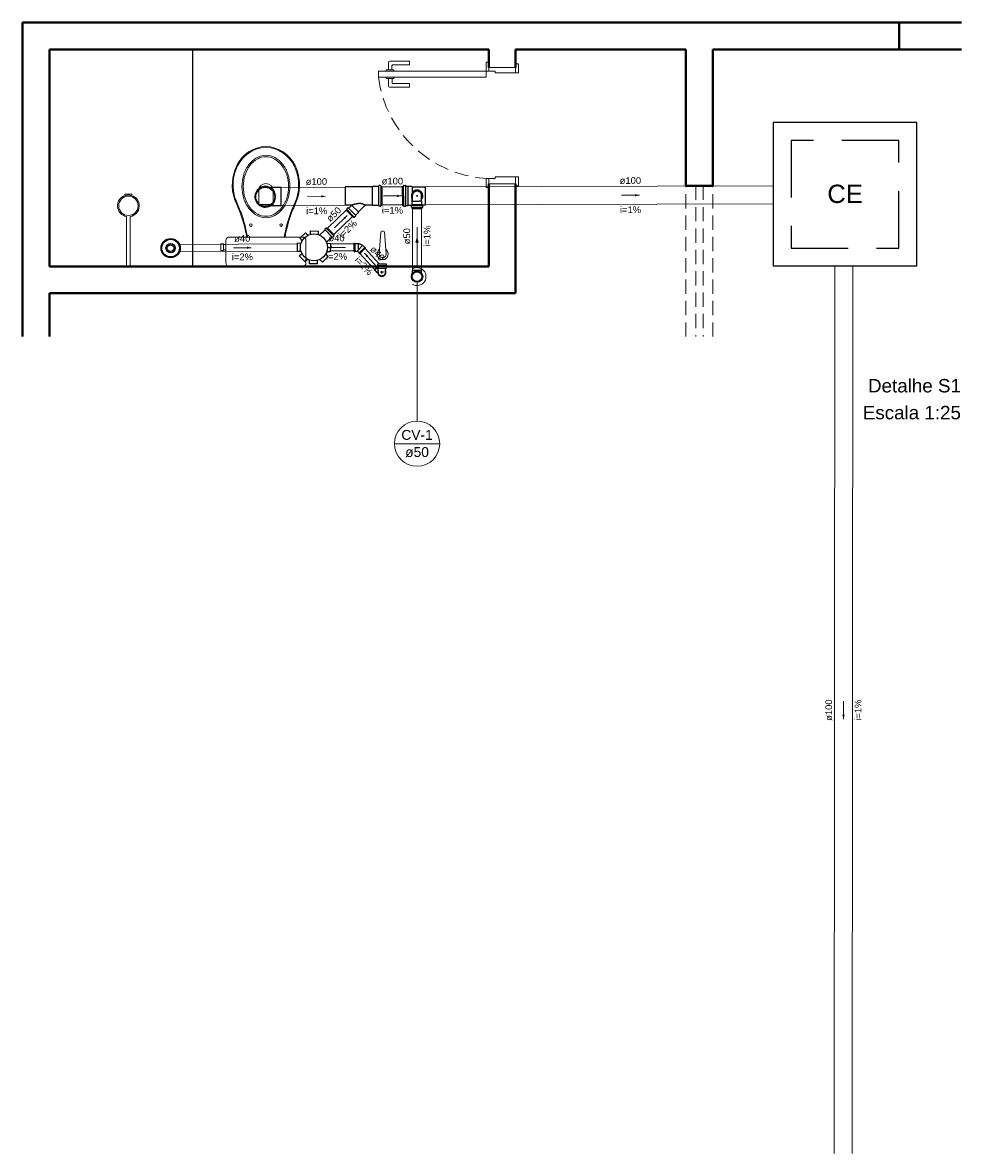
# Model space of a CAD drawing. Header units: millimetres. Extents: x 7733.6 to 7754.5, y 6940.3 to 6965.6.
import ezdxf

# ---------------------------------------------------------------- set-up
doc = ezdxf.new("R2010")
doc.units = ezdxf.units.MM
doc.header["$MEASUREMENT"] = 0
doc.linetypes.add('DASHED', pattern=[1.905, 1.27, -0.635])
doc.linetypes.add('HIDDEN2', pattern=[0.47625, 0.3175, -0.15875])
doc.layers.get('0').update_dxf_attribs({"color": 5})
for name, color, linetype in [('ARQ-PISO', 8, 'Continuous'), ('Simbolos', 5, 'Continuous'), ('Simbolos_int', 2, 'Continuous')]:
    doc.layers.add(name, color=color, linetype=linetype)
for name, color, linetype, lineweight in [('CV-Condutos', 1, 'Continuous', 5), ('CV-Indicação coluna', 5, 'Continuous', 5), ('CV-Sentido conduto', 9, 'Continuous', 5), ('CV-Textos conduto', 7, 'Continuous', 5), ('DI-Títulos', 3, 'Continuous', 5), ('MB_ALVENARIA', 7, 'Continuous', 40), ('MB_ESQUADRIA', 7, 'Continuous', 5), ('MB_MOBILIÁRIO', 8, 'Continuous', 13), ('TQ-Condutos', 3, 'Continuous', 5), ('TQ-Sentido conduto', 9, 'Continuous', 5), ('TQ-Textos conduto', 7, 'Continuous', 5)]:
    doc.layers.add(name, color=color, linetype=linetype, lineweight=lineweight)
doc.styles.add('Arial', font='txt')

msp = doc.modelspace()

# ---------------------------------------------------------------- hatches: boundary and pattern name
at = {"layer": 'CV-Condutos', "linetype": 'Continuous'}
msp.add_hatch(color=256, dxfattribs=at).paths.add_polyline_path([(7742.361, 6960.804), (7742.322, 6960.659), (7742.4, 6960.659)])
at = {"layer": 'CV-Sentido conduto', "linetype": 'Continuous'}
msp.add_hatch(color=256, dxfattribs=at).paths.add_polyline_path([(7742.361, 6960.605), (7742.387, 6960.702), (7742.335, 6960.702)])
at = {"layer": 'TQ-Sentido conduto', "linetype": 'Continuous'}
for points in [[(7740.318, 6961.696), (7740.222, 6961.721), (7740.222, 6961.669)], [(7742.011, 6961.706), (7741.915, 6961.731), (7741.915, 6961.679)], [(7747.322, 6961.719), (7747.225, 6961.745), (7747.225, 6961.693)], [(7740.805, 6961.268), (7740.718, 6961.22), (7740.753, 6961.183)], [(7738.662, 6960.549), (7738.565, 6960.574), (7738.565, 6960.522)], [(7740.365, 6960.556), (7740.461, 6960.531), (7740.461, 6960.582)], [(7741.188, 6960.428), (7741.234, 6960.339), (7741.272, 6960.374)], [(7751.876, 6950.03), (7751.902, 6950.127), (7751.85, 6950.127)]]:
    msp.add_hatch(color=256, dxfattribs=at).paths.add_polyline_path(points)

# ---------------------------------------------------------------- linework, layer by layer
for p, q in [((7742.037, 6961.707), (7742.037, 6961.92)), ((7742.058, 6961.707), (7742.058, 6961.92)), ((7742.109, 6961.492), (7742.109, 6961.92)), ((7742.162, 6961.495), (7742.162, 6961.919)), ((7742.25, 6961.91), (7742.25, 6961.768)), ((7742.549, 6961.504), (7742.549, 6961.91)), ((7742.037, 6961.707), (7742.037, 6961.494)), ((7742.058, 6961.707), (7742.058, 6961.494)), ((7742.25, 6961.504), (7742.25, 6961.645)), ((7742.26, 6961.588), (7742.26, 6961.719)), ((7742.345, 6961.706), (7742.377, 6961.706)), ((7742.361, 6961.69), (7742.361, 6961.722)), ((7742.361, 6961.706), (7742.361, 6961.69)), ((7742.462, 6961.588), (7742.462, 6961.719)), ((7742.234, 6961.45), (7742.234, 6961.485)), ((7742.237, 6961.489), (7742.248, 6961.49)), ((7742.237, 6961.447), (7742.249, 6961.443)), ((7742.252, 6961.581), (7742.26, 6961.588)), ((7742.252, 6961.514), (7742.252, 6961.581)), ((7742.252, 6961.514), (7742.47, 6961.514)), ((7742.252, 6961.494), (7742.252, 6961.513)), ((7742.252, 6961.491), (7742.47, 6961.491)), ((7742.252, 6961.443), (7742.47, 6961.443)), ((7742.252, 6961.422), (7742.252, 6961.439)), ((7742.252, 6961.422), (7742.47, 6961.422)), ((7742.26, 6961.588), (7742.408, 6961.588)), ((7742.462, 6961.588), (7742.408, 6961.588)), ((7742.47, 6961.581), (7742.462, 6961.588)), ((7742.47, 6961.514), (7742.47, 6961.581)), ((7742.47, 6961.494), (7742.47, 6961.513)), ((7742.47, 6961.422), (7742.47, 6961.439)), ((7742.485, 6961.447), (7742.473, 6961.443)), ((7742.485, 6961.489), (7742.474, 6961.49)), ((7742.488, 6961.45), (7742.488, 6961.485))]:
    msp.add_line(p, q)
for points in [[(7742.462, 6961.63), (7742.474, 6961.647), (7742.482, 6961.667), (7742.487, 6961.687), (7742.488, 6961.708), (7742.486, 6961.728), (7742.481, 6961.749), (7742.473, 6961.768), (7742.461, 6961.785), (7742.447, 6961.8), (7742.43, 6961.813), (7742.412, 6961.823), (7742.392, 6961.83), (7742.371, 6961.833), (7742.351, 6961.833), (7742.33, 6961.83), (7742.31, 6961.823), (7742.292, 6961.813), (7742.275, 6961.8), (7742.261, 6961.785), (7742.25, 6961.768), (7742.241, 6961.749), (7742.236, 6961.728), (7742.234, 6961.708), (7742.235, 6961.687), (7742.24, 6961.667), (7742.248, 6961.647), (7742.26, 6961.63)], [(7742.462, 6961.719), (7742.459, 6961.735), (7742.453, 6961.751), (7742.445, 6961.765), (7742.435, 6961.777), (7742.422, 6961.788), (7742.408, 6961.797), (7742.393, 6961.803), (7742.377, 6961.807), (7742.361, 6961.809), (7742.345, 6961.807), (7742.329, 6961.803), (7742.314, 6961.797), (7742.3, 6961.788), (7742.288, 6961.777), (7742.277, 6961.765), (7742.269, 6961.751), (7742.263, 6961.735), (7742.26, 6961.719)], [(7742.237, 6961.489), (7742.237, 6961.489), (7742.236, 6961.489), (7742.236, 6961.489), (7742.235, 6961.488), (7742.235, 6961.488), (7742.234, 6961.487), (7742.234, 6961.487), (7742.234, 6961.486), (7742.234, 6961.485)], [(7742.234, 6961.45), (7742.234, 6961.45), (7742.234, 6961.449), (7742.234, 6961.449), (7742.234, 6961.448), (7742.235, 6961.448), (7742.235, 6961.447), (7742.236, 6961.447), (7742.236, 6961.447), (7742.237, 6961.447)], [(7742.248, 6961.49), (7742.249, 6961.49), (7742.249, 6961.491), (7742.25, 6961.491), (7742.25, 6961.491), (7742.251, 6961.492), (7742.251, 6961.492), (7742.251, 6961.493), (7742.252, 6961.494), (7742.252, 6961.494)], [(7742.252, 6961.439), (7742.252, 6961.44), (7742.251, 6961.441), (7742.251, 6961.441), (7742.251, 6961.442), (7742.251, 6961.442), (7742.25, 6961.443), (7742.25, 6961.443), (7742.249, 6961.443), (7742.249, 6961.443)], [(7742.47, 6961.494), (7742.47, 6961.494), (7742.471, 6961.493), (7742.471, 6961.492), (7742.471, 6961.492), (7742.472, 6961.491), (7742.472, 6961.491), (7742.473, 6961.491), (7742.473, 6961.49), (7742.474, 6961.49)], [(7742.473, 6961.443), (7742.473, 6961.443), (7742.472, 6961.443), (7742.472, 6961.443), (7742.471, 6961.442), (7742.471, 6961.442), (7742.471, 6961.441), (7742.471, 6961.441), (7742.47, 6961.44), (7742.47, 6961.439)], [(7742.488, 6961.485), (7742.488, 6961.486), (7742.488, 6961.487), (7742.488, 6961.487), (7742.487, 6961.488), (7742.487, 6961.488), (7742.486, 6961.489), (7742.486, 6961.489), (7742.485, 6961.489), (7742.485, 6961.489)], [(7742.485, 6961.447), (7742.486, 6961.447), (7742.486, 6961.447), (7742.487, 6961.447), (7742.487, 6961.448), (7742.488, 6961.448), (7742.488, 6961.449), (7742.488, 6961.449), (7742.488, 6961.45), (7742.488, 6961.45)]]:
    msp.add_lwpolyline(points)
at = {"layer": 'ARQ-PISO'}
msp.add_lwpolyline([(7737.361, 6960.131), (7737.361, 6964.971)], dxfattribs=at)
at = {"layer": 'CV-Condutos'}
for p, q in [((7742.261, 6961.422), (7742.261, 6960.041)), ((7742.461, 6961.422), (7742.461, 6960.041))]:
    msp.add_line(p, q, dxfattribs=at)
for points in [[(7742.361, 6960.104), (7742.361, 6960.804)], [(7742.261, 6959.731), (7742.289, 6959.717), (7742.319, 6959.709), (7742.349, 6959.704), (7742.38, 6959.705), (7742.411, 6959.71), (7742.44, 6959.72), (7742.468, 6959.735), (7742.493, 6959.753), (7742.514, 6959.775), (7742.532, 6959.801), (7742.546, 6959.828), (7742.556, 6959.858), (7742.56, 6959.889), (7742.56, 6959.92), (7742.556, 6959.95), (7742.546, 6959.98), (7742.532, 6960.007), (7742.514, 6960.033), (7742.493, 6960.055), (7742.468, 6960.073), (7742.44, 6960.088), (7742.411, 6960.098), (7742.38, 6960.103), (7742.349, 6960.104), (7742.319, 6960.1), (7742.289, 6960.091), (7742.261, 6960.077)]]:
    msp.add_lwpolyline(points, dxfattribs=at)
at = {"layer": 'CV-Indicação coluna'}
for p, q in [((7742.361, 6956.681), (7742.361, 6959.777)), ((7741.856, 6956.176), (7742.866, 6956.176))]:
    msp.add_line(p, q, dxfattribs=at)
msp.add_circle((7742.361, 6956.176), 0.505, dxfattribs=at)
at = {"layer": 'CV-Sentido conduto'}
msp.add_lwpolyline([(7742.361, 6961.005), (7742.361, 6960.605)], dxfattribs=at)
at = {"layer": 'MB_ALVENARIA'}
for p, q in [((7733.561, 6958.566), (7733.561, 6965.571)), ((7733.561, 6965.571), (7754.506, 6965.571)), ((7748.961, 6964.971), (7754.506, 6964.971)), ((7734.161, 6958.566), (7734.161, 6959.531))]:
    msp.add_line(p, q, dxfattribs=at)
for points in [[(7753.121, 6965.571), (7753.121, 6964.971)], [(7734.161, 6964.971), (7743.961, 6964.971)], [(7734.161, 6960.131), (7734.161, 6964.971)], [(7743.961, 6964.571), (7743.961, 6964.971)], [(7744.561, 6964.971), (7748.361, 6964.971)], [(7744.561, 6964.571), (7744.561, 6964.971)], [(7748.361, 6961.931), (7748.361, 6964.971)], [(7748.961, 6961.931), (7748.961, 6964.971)], [(7743.961, 6960.131), (7743.961, 6961.971)], [(7744.561, 6959.531), (7744.561, 6961.971)], [(7748.961, 6961.931), (7748.361, 6961.931)], [(7734.161, 6960.131), (7743.961, 6960.131)], [(7734.161, 6959.531), (7744.561, 6959.531)]]:
    msp.add_lwpolyline(points, dxfattribs=at)
at = {"layer": 'MB_ESQUADRIA'}
for p, q in [((7741.762, 6964.71), (7742.19, 6964.71)), ((7741.762, 6964.71), (7742.19, 6964.71)), ((7742.19, 6964.71), (7742.19, 6964.63)), ((7742.19, 6964.71), (7742.19, 6964.63)), ((7741.672, 6964.49), (7741.672, 6964.515)), ((7741.672, 6964.515), (7741.843, 6964.515)), ((7741.672, 6964.49), (7741.672, 6964.515)), ((7741.672, 6964.515), (7741.843, 6964.515)), ((7741.722, 6964.515), (7741.722, 6964.67)), ((7741.722, 6964.515), (7741.722, 6964.67)), ((7741.802, 6964.61), (7741.802, 6964.515)), ((7741.802, 6964.61), (7741.802, 6964.515)), ((7742.19, 6964.63), (7741.822, 6964.63)), ((7742.19, 6964.63), (7741.822, 6964.63)), ((7741.843, 6964.515), (7741.843, 6964.49)), ((7741.843, 6964.515), (7741.843, 6964.49)), ((7743.961, 6964.491), (7743.961, 6964.591)), ((7743.961, 6964.491), (7743.961, 6964.591)), ((7743.961, 6964.491), (7743.961, 6964.591)), ((7743.961, 6964.491), (7743.961, 6964.591)), ((7744.101, 6964.491), (7743.961, 6964.491)), ((7744.101, 6964.491), (7743.961, 6964.491)), ((7744.101, 6964.491), (7743.961, 6964.491)), ((7744.101, 6964.491), (7743.961, 6964.491)), ((7744.101, 6964.491), (7744.101, 6964.451)), ((7744.101, 6964.491), (7744.101, 6964.451)), ((7744.101, 6964.491), (7744.101, 6964.451)), ((7744.101, 6964.491), (7744.101, 6964.451)), ((7744.101, 6964.451), (7744.561, 6964.452)), ((7744.101, 6964.451), (7744.561, 6964.452)), ((7744.101, 6964.451), (7744.561, 6964.452)), ((7744.101, 6964.451), (7744.561, 6964.452)), ((7744.561, 6964.452), (7744.561, 6964.592)), ((7744.561, 6964.452), (7744.561, 6964.592)), ((7744.561, 6964.452), (7744.561, 6964.592)), ((7744.561, 6964.452), (7744.561, 6964.592)), ((7741.672, 6964.35), (7741.672, 6964.324)), ((7741.672, 6964.35), (7741.672, 6964.324)), ((7741.672, 6964.324), (7741.843, 6964.324)), ((7741.672, 6964.324), (7741.843, 6964.324)), ((7741.723, 6964.324), (7741.723, 6964.17)), ((7741.723, 6964.324), (7741.723, 6964.17)), ((7741.803, 6964.23), (7741.803, 6964.324)), ((7741.803, 6964.23), (7741.803, 6964.324)), ((7742.191, 6964.21), (7741.823, 6964.21)), ((7742.191, 6964.21), (7741.823, 6964.21)), ((7741.843, 6964.324), (7741.843, 6964.35)), ((7741.843, 6964.324), (7741.843, 6964.35)), ((7742.191, 6964.13), (7742.191, 6964.21)), ((7742.191, 6964.13), (7742.191, 6964.21)), ((7741.763, 6964.13), (7742.191, 6964.13)), ((7741.763, 6964.13), (7742.191, 6964.13)), ((7744.101, 6962.091), (7743.961, 6962.091)), ((7743.961, 6962.091), (7743.961, 6961.991)), ((7744.101, 6962.091), (7743.961, 6962.091)), ((7743.961, 6962.091), (7743.961, 6961.991)), ((7744.101, 6962.131), (7744.561, 6962.131)), ((7744.101, 6962.091), (7744.101, 6962.131)), ((7744.101, 6962.131), (7744.561, 6962.131)), ((7744.101, 6962.091), (7744.101, 6962.131)), ((7744.561, 6962.131), (7744.561, 6961.991)), ((7744.561, 6962.131), (7744.561, 6961.991))]:
    msp.add_line(p, q, dxfattribs=at)
at = {"layer": 'MB_ESQUADRIA', "linetype": 'HIDDEN2'}
for p, q in [((7748.361, 6958.566), (7748.361, 6961.931)), ((7748.581, 6961.931), (7748.581, 6958.566)), ((7748.741, 6961.931), (7748.741, 6958.566)), ((7748.961, 6958.566), (7748.961, 6961.931))]:
    msp.add_line(p, q, dxfattribs=at)
at = {"layer": 'MB_ESQUADRIA'}
for points in [[(7743.961, 6964.591), (7743.961, 6964.691), (7743.901, 6964.691), (7743.901, 6964.491), (7743.961, 6964.491), (7743.961, 6964.491)], [(7743.961, 6964.591), (7743.961, 6964.691), (7743.901, 6964.691), (7743.901, 6964.491), (7743.961, 6964.491), (7743.961, 6964.491)], [(7743.961, 6964.591), (7743.961, 6964.691), (7743.901, 6964.691), (7743.901, 6964.491), (7743.961, 6964.491), (7743.961, 6964.491)], [(7743.961, 6964.591), (7743.961, 6964.691), (7743.901, 6964.691), (7743.901, 6964.491), (7743.961, 6964.491), (7743.961, 6964.491)], [(7741.501, 6964.351), (7743.901, 6964.351), (7743.901, 6964.491), (7741.501, 6964.491), (7741.501, 6964.351)], [(7744.561, 6964.571), (7744.561, 6964.571), (7743.961, 6964.571)], [(7744.561, 6964.452), (7744.621, 6964.452), (7744.621, 6964.652), (7744.561, 6964.652), (7744.561, 6964.592)], [(7744.561, 6964.452), (7744.621, 6964.452), (7744.621, 6964.652), (7744.561, 6964.652), (7744.561, 6964.592)], [(7744.561, 6964.452), (7744.621, 6964.452), (7744.621, 6964.652), (7744.561, 6964.652), (7744.561, 6964.592)], [(7744.561, 6964.452), (7744.621, 6964.452), (7744.621, 6964.652), (7744.561, 6964.652), (7744.561, 6964.592)], [(7743.961, 6961.991), (7743.961, 6961.891), (7743.901, 6961.891), (7743.901, 6962.091), (7743.961, 6962.091), (7743.961, 6962.091)], [(7743.961, 6961.991), (7743.961, 6961.891), (7743.901, 6961.891), (7743.901, 6962.091), (7743.961, 6962.091), (7743.961, 6962.091)], [(7743.961, 6961.971), (7744.561, 6961.971)], [(7744.561, 6962.131), (7744.621, 6962.131), (7744.621, 6961.931), (7744.561, 6961.931), (7744.561, 6961.991)], [(7744.561, 6962.131), (7744.621, 6962.131), (7744.621, 6961.931), (7744.561, 6961.931), (7744.561, 6961.991)]]:
    msp.add_lwpolyline(points, dxfattribs=at)
for centre, radius, start, end in [((7741.762, 6964.67), 0.04, 90.0319, 180.0319), ((7741.762, 6964.67), 0.04, 90.0319, 180.0319), ((7741.822, 6964.61), 0.02, 90.0319, 180.0319), ((7741.822, 6964.61), 0.02, 90.0319, 180.0319), ((7741.763, 6964.17), 0.04, 180.0319, 270.0319), ((7741.763, 6964.17), 0.04, 180.0319, 270.0319), ((7741.823, 6964.23), 0.02, 180.0319, 270.0319), ((7741.823, 6964.23), 0.02, 180.0319, 270.0319)]:
    msp.add_arc(centre, radius, start, end, dxfattribs=at)
at = {"layer": 'MB_ESQUADRIA', "linetype": 'HIDDEN2'}
msp.add_arc((7744.074, 6964.68), 2.595, 187.2883, 266.1628, dxfattribs=at)
msp.add_arc((7744.074, 6964.68), 2.595, 187.2883, 266.1628, dxfattribs=at)
at = {"layer": 'MB_MOBILIÁRIO'}
for p, q in [((7735.841, 6961.738), (7735.848, 6961.716)), ((7735.921, 6961.753), (7735.921, 6961.727)), ((7735.921, 6961.753), (7735.921, 6961.727)), ((7735.992, 6961.716), (7735.999, 6961.738)), ((7735.881, 6961.244), (7735.881, 6960.131)), ((7735.961, 6961.244), (7735.961, 6960.131)), ((7741.52, 6960.506), (7741.554, 6960.896)), ((7741.573, 6960.915), (7741.615, 6960.915)), ((7741.666, 6960.505), (7741.635, 6960.896)), ((7741.516, 6960.419), (7741.523, 6960.504)), ((7741.672, 6960.419), (7741.666, 6960.505)), ((7735.961, 6960.131), (7735.881, 6960.131)), ((7738.175, 6960.131), (7739.804, 6960.131))]:
    msp.add_line(p, q, dxfattribs=at)
for points in [[(7738.988, 6961.219, -0.124451), (7738.792, 6961.269), (7738.792, 6961.269, -0.105729), (7738.611, 6961.423), (7738.611, 6961.423, -0.086876), (7738.497, 6961.641), (7738.497, 6961.641, -0.077041), (7738.455, 6961.915), (7738.455, 6961.915, -0.077041), (7738.497, 6962.189), (7738.497, 6962.189, -0.086876), (7738.611, 6962.407), (7738.611, 6962.407, -0.105729), (7738.792, 6962.561), (7738.792, 6962.561, -0.124451), (7738.988, 6962.611), (7738.988, 6962.611, -0.124451), (7739.185, 6962.561), (7739.185, 6962.561, -0.105729), (7739.366, 6962.407), (7739.366, 6962.407, -0.086876), (7739.479, 6962.189), (7739.479, 6962.189, -0.077041), (7739.522, 6961.915), (7739.522, 6961.915, -0.077041), (7739.479, 6961.641), (7739.479, 6961.641, -0.086876), (7739.366, 6961.423), (7739.366, 6961.423, -0.105729), (7739.185, 6961.269), (7739.185, 6961.269, -0.124451), (7738.988, 6961.219), (7738.988, 6961.219)], [(7738.988, 6961.252, -0.124451), (7738.805, 6961.298), (7738.805, 6961.298, -0.105729), (7738.633, 6961.444), (7738.633, 6961.444, -0.086876), (7738.525, 6961.653), (7738.525, 6961.653, -0.077041), (7738.484, 6961.915), (7738.484, 6961.915, -0.077041), (7738.525, 6962.178), (7738.525, 6962.178, -0.086876), (7738.633, 6962.386), (7738.633, 6962.386, -0.105729), (7738.805, 6962.532), (7738.805, 6962.532, -0.124451), (7738.988, 6962.578), (7738.988, 6962.578, -0.124451), (7739.172, 6962.532), (7739.172, 6962.532, -0.105729), (7739.343, 6962.386), (7739.343, 6962.386, -0.086876), (7739.452, 6962.178), (7739.452, 6962.178, -0.077041), (7739.493, 6961.915), (7739.493, 6961.915, -0.077041), (7739.452, 6961.653), (7739.452, 6961.653, -0.086876), (7739.343, 6961.444), (7739.343, 6961.444, -0.105729), (7739.172, 6961.298), (7739.172, 6961.298, -0.124451), (7738.988, 6961.252), (7738.988, 6961.252)]]:
    msp.add_lwpolyline(points, format="xyb", dxfattribs=at)
for points in [[(7738.828, 6961.821), (7738.828, 6961.511), (7738.991, 6961.511)], [(7739.151, 6961.821), (7739.151, 6961.511), (7738.988, 6961.511)], [(7738.175, 6960.131), (7738.175, 6960.131), (7738.144, 6960.137), (7738.118, 6960.154), (7738.101, 6960.18), (7738.095, 6960.212), (7738.095, 6960.707), (7738.095, 6960.707), (7738.101, 6960.738), (7738.118, 6960.764), (7738.144, 6960.781), (7738.175, 6960.787), (7738.988, 6960.787)], [(7738.579, 6960.79), (7738.579, 6960.79), (7738.58, 6960.787)], [(7739.804, 6960.131), (7739.804, 6960.131), (7739.836, 6960.137), (7739.859, 6960.154), (7739.876, 6960.18), (7739.882, 6960.212), (7739.882, 6960.707), (7739.882, 6960.707), (7739.876, 6960.738), (7739.859, 6960.764), (7739.836, 6960.781), (7739.804, 6960.787), (7738.988, 6960.787)], [(7739.398, 6960.79), (7739.398, 6960.79), (7739.397, 6960.787)], [(7738.043, 6960.632), (7737.983, 6960.632), (7737.983, 6960.561), (7737.983, 6960.489), (7738.043, 6960.489), (7738.043, 6960.501), (7738.095, 6960.501)], [(7738.043, 6960.632), (7738.043, 6960.621)], [(7738.043, 6960.501), (7738.043, 6960.621)], [(7738.043, 6960.621), (7738.095, 6960.621)]]:
    msp.add_lwpolyline(points, dxfattribs=at)
for centre, radius in [((7735.921, 6961.484), 0.217), ((7738.653, 6961.055), 0.0301), ((7739.326, 6961.055), 0.0301)]:
    msp.add_circle(centre, radius, dxfattribs=at)
for centre, radius, start, end in [((7739.021, 6962.052), 0.759, 92.7919, 154.2375), ((7739.021, 6962.052), 0.74, 92.7919, 154.2375), ((7738.955, 6962.052), 0.74, 25.7625, 87.2081), ((7738.955, 6962.052), 0.759, 25.7625, 87.2081), ((7739.258, 6961.944), 1.02, 154.5542, 197.9096), ((7739.243, 6961.945), 0.987, 154.2375, 198.133), ((7738.733, 6961.945), 0.987, 341.867, 25.7625), ((7738.718, 6961.944), 1.02, 342.0904, 25.4458), ((7738.99, 6961.821), 0.162, 0, 180), ((7735.921, 6961.484), 0.243, 107.388, 260.5313), ((7735.843, 6961.739), 0.00194, 83.9787, 197.388), ((7735.86, 6961.895), 0.155, 263.9787, 293.3533), ((7735.921, 6961.484), 0.243, 73.0092, 107.388), ((7735.983, 6961.895), 0.155, 246.6467, 275.2895), ((7735.921, 6961.484), 0.243, 279.4687, 73.0092), ((7735.997, 6961.739), 0.00194, 343.0092, 95.2895), ((7631.738, 6917.177), 115.452, 22.48168, 22.6462), ((7637.49, 6919.572), 109.24, 22.47426, 22.64856), ((7840.487, 6919.572), 109.24, 157.35144, 157.52574), ((7846.239, 6917.177), 115.452, 157.3538, 157.51832), ((7735.555, 6960.266), 3.05, 9.837, 20.3091), ((7735.555, 6960.266), 3.069, 9.837, 20.3091), ((7742.422, 6960.266), 3.069, 159.6909, 170.163), ((7742.422, 6960.266), 3.05, 159.6909, 170.163), ((7741.573, 6960.895), 0.02, 90, 175.5537), ((7741.615, 6960.895), 0.02, 4.4463, 90), ((7741.594, 6960.407), 0.124, 127.1379, 52.8621), ((7741.594, 6960.407), 0.0789, 171.1075, 8.8925)]:
    msp.add_arc(centre, radius, start, end, dxfattribs=at)
at = {"layer": 'Simbolos'}
for p, q in [((7741.363, 6961.907), (7740.755, 6961.907)), ((7740.755, 6961.907), (7740.755, 6961.5)), ((7741.373, 6961.917), (7741.363, 6961.907)), ((7741.5, 6961.917), (7741.373, 6961.917)), ((7741.505, 6961.931), (7741.504, 6961.92)), ((7741.547, 6961.934), (7741.509, 6961.934)), ((7741.55, 6961.931), (7741.554, 6961.92)), ((7741.575, 6961.917), (7741.557, 6961.917)), ((7741.575, 6961.917), (7741.575, 6961.491)), ((7742.037, 6961.92), (7742.055, 6961.92)), ((7742.062, 6961.935), (7742.059, 6961.923)), ((7742.066, 6961.938), (7742.104, 6961.938)), ((7742.108, 6961.934), (7742.109, 6961.924)), ((7742.113, 6961.92), (7742.161, 6961.92)), ((7742.161, 6961.92), (7742.162, 6961.919)), ((7742.162, 6961.919), (7742.241, 6961.919)), ((7742.241, 6961.919), (7742.25, 6961.91)), ((7742.25, 6961.91), (7742.549, 6961.91)), ((7739.326, 6961.889), (7739.084, 6961.889)), ((7739.326, 6961.482), (7739.084, 6961.482)), ((7740.905, 6961.5), (7740.755, 6961.5)), ((7740.784, 6961.381), (7740.797, 6961.394)), ((7740.791, 6961.409), (7740.797, 6961.398)), ((7740.792, 6961.414), (7740.817, 6961.439)), ((7740.822, 6961.439), (7740.83, 6961.432)), ((7740.836, 6961.432), (7740.896, 6961.493)), ((7740.896, 6961.493), (7740.908, 6961.493)), ((7740.908, 6961.493), (7740.908, 6961.494)), ((7741.051, 6961.35), (7741.201, 6961.499)), ((7741.363, 6961.5), (7741.203, 6961.5)), ((7741.373, 6961.491), (7741.363, 6961.5)), ((7741.5, 6961.491), (7741.373, 6961.491)), ((7741.505, 6961.477), (7741.504, 6961.487)), ((7741.547, 6961.473), (7741.509, 6961.473)), ((7741.55, 6961.476), (7741.554, 6961.488)), ((7741.575, 6961.491), (7741.557, 6961.491)), ((7742.037, 6961.494), (7742.055, 6961.494)), ((7742.062, 6961.479), (7742.059, 6961.491)), ((7742.066, 6961.476), (7742.104, 6961.476)), ((7742.108, 6961.48), (7742.109, 6961.49)), ((7742.113, 6961.494), (7742.161, 6961.494)), ((7742.161, 6961.494), (7742.162, 6961.495)), ((7742.162, 6961.495), (7742.241, 6961.495)), ((7742.241, 6961.495), (7742.25, 6961.504)), ((7742.25, 6961.504), (7742.252, 6961.504)), ((7742.47, 6961.504), (7742.549, 6961.504)), ((7740.939, 6961.227), (7740.784, 6961.381)), ((7740.939, 6961.227), (7740.952, 6961.239)), ((7740.967, 6961.233), (7740.956, 6961.24)), ((7740.972, 6961.234), (7740.997, 6961.259)), ((7740.99, 6961.278), (7741.051, 6961.338)), ((7740.997, 6961.264), (7740.99, 6961.272)), ((7741.051, 6961.338), (7741.051, 6961.35)), ((7739.978, 6960.924), (7739.977, 6960.847)), ((7739.978, 6960.924), (7740.158, 6960.92)), ((7740.158, 6960.92), (7740.157, 6960.842)), ((7740.307, 6960.943), (7740.188, 6960.83)), ((7740.3, 6960.957), (7740.307, 6960.949)), ((7740.326, 6960.986), (7740.301, 6960.962)), ((7740.331, 6960.987), (7740.342, 6960.981)), ((7740.359, 6960.993), (7740.346, 6960.981)), ((7740.359, 6960.993), (7740.51, 6960.835)), ((7739.692, 6960.475), (7739.696, 6960.655)), ((7739.696, 6960.655), (7739.774, 6960.653)), ((7739.742, 6960.759), (7739.872, 6960.883)), ((7739.742, 6960.759), (7739.796, 6960.703)), ((7739.872, 6960.883), (7739.926, 6960.827)), ((7740.458, 6960.785), (7740.339, 6960.672)), ((7740.428, 6960.638), (7740.35, 6960.64)), ((7740.428, 6960.638), (7740.424, 6960.458)), ((7740.471, 6960.778), (7740.463, 6960.785)), ((7740.502, 6960.802), (7740.477, 6960.778)), ((7740.503, 6960.807), (7740.497, 6960.818)), ((7740.51, 6960.835), (7740.498, 6960.823)), ((7740.96, 6960.465), (7740.96, 6960.648)), ((7740.96, 6960.648), (7740.976, 6960.648)), ((7740.976, 6960.648), (7740.98, 6960.644)), ((7740.98, 6960.644), (7741.04, 6960.644)), ((7741.04, 6960.644), (7741.045, 6960.639)), ((7739.692, 6960.475), (7739.77, 6960.473)), ((7739.733, 6960.369), (7739.789, 6960.422)), ((7740.378, 6960.354), (7740.324, 6960.41)), ((7740.424, 6960.458), (7740.346, 6960.46)), ((7740.96, 6960.465), (7740.976, 6960.465)), ((7740.976, 6960.465), (7740.98, 6960.469)), ((7740.98, 6960.469), (7741.034, 6960.469)), ((7741.072, 6960.431), (7741.034, 6960.469)), ((7741.072, 6960.426), (7741.072, 6960.431)), ((7741.083, 6960.414), (7741.072, 6960.426)), ((7741.083, 6960.414), (7741.212, 6960.543)), ((7741.153, 6960.597), (7741.146, 6960.597)), ((7741.195, 6960.555), (7741.153, 6960.597)), ((7741.201, 6960.555), (7741.195, 6960.555)), ((7741.212, 6960.543), (7741.201, 6960.555)), ((7739.857, 6960.238), (7739.733, 6960.369)), ((7739.857, 6960.238), (7739.914, 6960.292)), ((7739.961, 6960.192), (7739.963, 6960.27)), ((7740.141, 6960.188), (7739.961, 6960.192)), ((7740.141, 6960.188), (7740.143, 6960.266)), ((7740.248, 6960.229), (7740.194, 6960.286)), ((7740.378, 6960.354), (7740.248, 6960.229)), ((7741.402, 6960.057), (7741.493, 6960.14)), ((7741.482, 6960.174), (7741.481, 6960.155)), ((7741.485, 6960.178), (7741.492, 6960.179)), ((7741.485, 6960.151), (7741.49, 6960.15)), ((7741.493, 6960.146), (7741.49, 6960.089)), ((7741.495, 6960.195), (7741.671, 6960.187)), ((7741.495, 6960.195), (7741.495, 6960.183)), ((7741.669, 6960.138), (7741.667, 6960.081)), ((7741.671, 6960.187), (7741.671, 6960.175)), ((7741.678, 6960.142), (7741.673, 6960.142)), ((7741.68, 6960.169), (7741.674, 6960.171)), ((7741.682, 6960.165), (7741.682, 6960.146)), ((7741.402, 6960.057), (7741.413, 6960.045)), ((7741.413, 6960.045), (7741.419, 6960.045)), ((7741.419, 6960.045), (7741.459, 6960.001)), ((7741.459, 6960.001), (7741.466, 6960)), ((7741.488, 6959.977), (7741.466, 6960)), ((7741.49, 6960.089), (7741.496, 6960.083)), ((7741.492, 6960.007), (7741.494, 6960.046)), ((7741.494, 6960.046), (7741.496, 6960.083)), ((7741.657, 6960), (7741.659, 6960.039)), ((7741.659, 6960.039), (7741.661, 6960.076)), ((7741.667, 6960.081), (7741.661, 6960.076)), ((7742.26, 6959.981), (7742.26, 6960.041)), ((7742.462, 6959.981), (7742.462, 6960.041))]:
    msp.add_line(p, q, dxfattribs=at)
at = {"layer": 'Simbolos', "linetype": 'Continuous'}
msp.add_lwpolyline([(7750.31, 6960.142), (7753.51, 6960.142), (7753.51, 6963.342), (7750.31, 6963.342), (7750.31, 6960.142), (7750.31, 6960.142)], dxfattribs=at)
at = {"layer": 'Simbolos'}
for points in [[(7739.084, 6961.889), (7739.052, 6961.903), (7739.018, 6961.912), (7738.983, 6961.916), (7738.948, 6961.914), (7738.913, 6961.908), (7738.88, 6961.896), (7738.849, 6961.879), (7738.821, 6961.857), (7738.797, 6961.832), (7738.777, 6961.803), (7738.761, 6961.771), (7738.751, 6961.738), (7738.745, 6961.703), (7738.745, 6961.668), (7738.751, 6961.633), (7738.761, 6961.599), (7738.777, 6961.568), (7738.797, 6961.539), (7738.821, 6961.514), (7738.849, 6961.492), (7738.88, 6961.475), (7738.913, 6961.463), (7738.948, 6961.456), (7738.983, 6961.455), (7739.018, 6961.459), (7739.052, 6961.468), (7739.084, 6961.482)], [(7741.5, 6961.917), (7741.501, 6961.917), (7741.501, 6961.917), (7741.502, 6961.917), (7741.502, 6961.917), (7741.503, 6961.918), (7741.503, 6961.918), (7741.504, 6961.919), (7741.504, 6961.92), (7741.504, 6961.92)], [(7741.509, 6961.934), (7741.508, 6961.934), (7741.507, 6961.934), (7741.507, 6961.934), (7741.506, 6961.933), (7741.506, 6961.933), (7741.505, 6961.932), (7741.505, 6961.932), (7741.505, 6961.931), (7741.505, 6961.931)], [(7741.55, 6961.931), (7741.55, 6961.932), (7741.55, 6961.932), (7741.55, 6961.933), (7741.549, 6961.933), (7741.549, 6961.934), (7741.548, 6961.934), (7741.548, 6961.934), (7741.547, 6961.934), (7741.547, 6961.934)], [(7741.554, 6961.92), (7741.554, 6961.919), (7741.554, 6961.918), (7741.554, 6961.918), (7741.555, 6961.918), (7741.555, 6961.917), (7741.556, 6961.917), (7741.556, 6961.917), (7741.557, 6961.917), (7741.557, 6961.917)], [(7742.055, 6961.92), (7742.056, 6961.92), (7742.056, 6961.92), (7742.057, 6961.921), (7742.057, 6961.921), (7742.058, 6961.921), (7742.058, 6961.922), (7742.059, 6961.922), (7742.059, 6961.923), (7742.059, 6961.923)], [(7742.066, 6961.938), (7742.066, 6961.938), (7742.065, 6961.938), (7742.064, 6961.937), (7742.064, 6961.937), (7742.063, 6961.937), (7742.063, 6961.936), (7742.063, 6961.936), (7742.062, 6961.935), (7742.062, 6961.935)], [(7742.108, 6961.934), (7742.108, 6961.935), (7742.108, 6961.935), (7742.107, 6961.936), (7742.107, 6961.937), (7742.106, 6961.937), (7742.106, 6961.937), (7742.105, 6961.938), (7742.105, 6961.938), (7742.104, 6961.938)], [(7742.109, 6961.924), (7742.109, 6961.923), (7742.109, 6961.923), (7742.109, 6961.922), (7742.11, 6961.922), (7742.11, 6961.921), (7742.111, 6961.921), (7742.112, 6961.92), (7742.112, 6961.92), (7742.113, 6961.92)], [(7739.084, 6961.482), (7739.108, 6961.497), (7739.129, 6961.514), (7739.149, 6961.534), (7739.166, 6961.555), (7739.18, 6961.579), (7739.191, 6961.604), (7739.199, 6961.631), (7739.204, 6961.658), (7739.206, 6961.685), (7739.204, 6961.713), (7739.199, 6961.74), (7739.191, 6961.767), (7739.18, 6961.792), (7739.166, 6961.815), (7739.149, 6961.837), (7739.129, 6961.857), (7739.108, 6961.874), (7739.084, 6961.889)], [(7740.792, 6961.414), (7740.792, 6961.413), (7740.791, 6961.413), (7740.791, 6961.412), (7740.791, 6961.412), (7740.791, 6961.411), (7740.791, 6961.411), (7740.791, 6961.41), (7740.791, 6961.41), (7740.791, 6961.409)], [(7740.797, 6961.394), (7740.797, 6961.394), (7740.797, 6961.394), (7740.798, 6961.395), (7740.798, 6961.396), (7740.798, 6961.396), (7740.798, 6961.397), (7740.798, 6961.397), (7740.798, 6961.398), (7740.797, 6961.398)], [(7740.822, 6961.439), (7740.822, 6961.439), (7740.821, 6961.44), (7740.82, 6961.44), (7740.82, 6961.44), (7740.819, 6961.44), (7740.818, 6961.44), (7740.818, 6961.439), (7740.817, 6961.439), (7740.817, 6961.439)], [(7740.83, 6961.432), (7740.831, 6961.432), (7740.831, 6961.431), (7740.832, 6961.431), (7740.833, 6961.431), (7740.833, 6961.431), (7740.834, 6961.431), (7740.835, 6961.432), (7740.835, 6961.432), (7740.836, 6961.432)], [(7740.908, 6961.494), (7740.908, 6961.494), (7740.909, 6961.494), (7740.909, 6961.495), (7740.909, 6961.495), (7740.909, 6961.496), (7740.909, 6961.496), (7740.909, 6961.497), (7740.909, 6961.497), (7740.909, 6961.498), (7740.909, 6961.498), (7740.908, 6961.499), (7740.908, 6961.499), (7740.908, 6961.5), (7740.907, 6961.5), (7740.907, 6961.5), (7740.906, 6961.5), (7740.906, 6961.5), (7740.905, 6961.5)], [(7741.203, 6961.5), (7741.203, 6961.5), (7741.203, 6961.5), (7741.202, 6961.5), (7741.202, 6961.5), (7741.202, 6961.5), (7741.201, 6961.5), (7741.201, 6961.5), (7741.201, 6961.499), (7741.201, 6961.499)], [(7741.504, 6961.487), (7741.504, 6961.488), (7741.504, 6961.488), (7741.503, 6961.489), (7741.503, 6961.489), (7741.502, 6961.49), (7741.502, 6961.49), (7741.501, 6961.49), (7741.501, 6961.491), (7741.5, 6961.491)], [(7741.505, 6961.477), (7741.505, 6961.476), (7741.505, 6961.475), (7741.505, 6961.475), (7741.506, 6961.474), (7741.506, 6961.474), (7741.507, 6961.473), (7741.507, 6961.473), (7741.508, 6961.473), (7741.509, 6961.473)], [(7741.547, 6961.473), (7741.547, 6961.473), (7741.548, 6961.473), (7741.548, 6961.473), (7741.549, 6961.474), (7741.549, 6961.474), (7741.55, 6961.474), (7741.55, 6961.475), (7741.55, 6961.475), (7741.55, 6961.476)], [(7741.557, 6961.491), (7741.557, 6961.491), (7741.556, 6961.49), (7741.556, 6961.49), (7741.555, 6961.49), (7741.555, 6961.49), (7741.554, 6961.489), (7741.554, 6961.489), (7741.554, 6961.488), (7741.554, 6961.488)], [(7742.059, 6961.491), (7742.059, 6961.492), (7742.059, 6961.492), (7742.058, 6961.493), (7742.058, 6961.493), (7742.057, 6961.493), (7742.057, 6961.494), (7742.056, 6961.494), (7742.056, 6961.494), (7742.055, 6961.494)], [(7742.062, 6961.479), (7742.062, 6961.479), (7742.063, 6961.478), (7742.063, 6961.478), (7742.063, 6961.477), (7742.064, 6961.477), (7742.064, 6961.477), (7742.065, 6961.477), (7742.066, 6961.476), (7742.066, 6961.476)], [(7742.104, 6961.476), (7742.105, 6961.476), (7742.105, 6961.477), (7742.106, 6961.477), (7742.106, 6961.477), (7742.107, 6961.478), (7742.107, 6961.478), (7742.108, 6961.479), (7742.108, 6961.479), (7742.108, 6961.48)], [(7742.113, 6961.494), (7742.112, 6961.494), (7742.112, 6961.494), (7742.111, 6961.494), (7742.11, 6961.493), (7742.11, 6961.493), (7742.109, 6961.492), (7742.109, 6961.492), (7742.109, 6961.491), (7742.109, 6961.49)], [(7740.956, 6961.239), (7740.956, 6961.24), (7740.955, 6961.24), (7740.955, 6961.24), (7740.954, 6961.24), (7740.954, 6961.24), (7740.953, 6961.24), (7740.952, 6961.24), (7740.952, 6961.239), (7740.952, 6961.239)], [(7740.967, 6961.233), (7740.968, 6961.233), (7740.968, 6961.233), (7740.969, 6961.233), (7740.969, 6961.233), (7740.97, 6961.233), (7740.97, 6961.233), (7740.971, 6961.233), (7740.971, 6961.234), (7740.972, 6961.234)], [(7740.99, 6961.278), (7740.99, 6961.277), (7740.99, 6961.277), (7740.989, 6961.276), (7740.989, 6961.275), (7740.989, 6961.275), (7740.989, 6961.274), (7740.989, 6961.273), (7740.99, 6961.273), (7740.99, 6961.272)], [(7740.997, 6961.259), (7740.997, 6961.259), (7740.997, 6961.26), (7740.998, 6961.26), (7740.998, 6961.261), (7740.998, 6961.262), (7740.998, 6961.262), (7740.998, 6961.263), (7740.997, 6961.264), (7740.997, 6961.264)], [(7740.301, 6960.962), (7740.3, 6960.962), (7740.3, 6960.961), (7740.3, 6960.961), (7740.3, 6960.96), (7740.3, 6960.959), (7740.3, 6960.959), (7740.3, 6960.958), (7740.3, 6960.957), (7740.301, 6960.957)], [(7740.307, 6960.943), (7740.307, 6960.944), (7740.308, 6960.944), (7740.308, 6960.945), (7740.308, 6960.946), (7740.308, 6960.946), (7740.308, 6960.947), (7740.308, 6960.947), (7740.307, 6960.948), (7740.307, 6960.949)], [(7740.331, 6960.987), (7740.331, 6960.987), (7740.33, 6960.987), (7740.329, 6960.988), (7740.329, 6960.988), (7740.328, 6960.987), (7740.328, 6960.987), (7740.327, 6960.987), (7740.327, 6960.987), (7740.326, 6960.986)], [(7740.342, 6960.981), (7740.342, 6960.98), (7740.343, 6960.98), (7740.343, 6960.98), (7740.344, 6960.98), (7740.344, 6960.98), (7740.345, 6960.98), (7740.345, 6960.98), (7740.346, 6960.981), (7740.346, 6960.981)], [(7740.463, 6960.785), (7740.463, 6960.785), (7740.462, 6960.786), (7740.461, 6960.786), (7740.461, 6960.786), (7740.46, 6960.786), (7740.46, 6960.786), (7740.459, 6960.786), (7740.458, 6960.785), (7740.458, 6960.785)], [(7740.471, 6960.778), (7740.472, 6960.778), (7740.472, 6960.777), (7740.473, 6960.777), (7740.474, 6960.777), (7740.474, 6960.777), (7740.475, 6960.777), (7740.475, 6960.778), (7740.476, 6960.778), (7740.477, 6960.778)], [(7740.498, 6960.823), (7740.497, 6960.822), (7740.497, 6960.822), (7740.497, 6960.821), (7740.496, 6960.821), (7740.496, 6960.82), (7740.496, 6960.82), (7740.496, 6960.819), (7740.497, 6960.819), (7740.497, 6960.818)], [(7740.502, 6960.802), (7740.502, 6960.803), (7740.503, 6960.803), (7740.503, 6960.804), (7740.503, 6960.804), (7740.503, 6960.805), (7740.503, 6960.806), (7740.503, 6960.806), (7740.503, 6960.807), (7740.503, 6960.807)], [(7741.146, 6960.597), (7741.136, 6960.604), (7741.125, 6960.61), (7741.115, 6960.616), (7741.103, 6960.622), (7741.092, 6960.626), (7741.081, 6960.63), (7741.069, 6960.634), (7741.057, 6960.637), (7741.045, 6960.639)], [(7741.481, 6960.155), (7741.481, 6960.154), (7741.482, 6960.154), (7741.482, 6960.153), (7741.482, 6960.152), (7741.483, 6960.152), (7741.483, 6960.151), (7741.484, 6960.151), (7741.484, 6960.151), (7741.485, 6960.151)], [(7741.485, 6960.178), (7741.485, 6960.177), (7741.484, 6960.177), (7741.484, 6960.177), (7741.483, 6960.177), (7741.483, 6960.176), (7741.483, 6960.176), (7741.483, 6960.175), (7741.482, 6960.174), (7741.482, 6960.174)], [(7741.493, 6960.146), (7741.493, 6960.147), (7741.493, 6960.147), (7741.493, 6960.148), (7741.492, 6960.148), (7741.492, 6960.149), (7741.491, 6960.149), (7741.491, 6960.15), (7741.49, 6960.15), (7741.49, 6960.15)], [(7741.492, 6960.179), (7741.492, 6960.179), (7741.493, 6960.179), (7741.493, 6960.18), (7741.494, 6960.18), (7741.494, 6960.181), (7741.494, 6960.181), (7741.494, 6960.182), (7741.495, 6960.182), (7741.495, 6960.183)], [(7741.673, 6960.142), (7741.672, 6960.142), (7741.672, 6960.141), (7741.671, 6960.141), (7741.671, 6960.141), (7741.67, 6960.14), (7741.67, 6960.14), (7741.67, 6960.139), (7741.669, 6960.139), (7741.669, 6960.138)], [(7741.671, 6960.175), (7741.671, 6960.174), (7741.671, 6960.173), (7741.671, 6960.173), (7741.671, 6960.172), (7741.672, 6960.172), (7741.672, 6960.172), (7741.673, 6960.171), (7741.673, 6960.171), (7741.674, 6960.171)], [(7741.678, 6960.142), (7741.678, 6960.142), (7741.679, 6960.142), (7741.68, 6960.142), (7741.68, 6960.143), (7741.681, 6960.143), (7741.681, 6960.144), (7741.681, 6960.144), (7741.682, 6960.145), (7741.682, 6960.146)], [(7741.682, 6960.165), (7741.682, 6960.165), (7741.682, 6960.166), (7741.682, 6960.166), (7741.682, 6960.167), (7741.682, 6960.167), (7741.681, 6960.168), (7741.681, 6960.168), (7741.68, 6960.169), (7741.68, 6960.169)], [(7741.493, 6960.007), (7741.493, 6959.993), (7741.496, 6959.979), (7741.502, 6959.965), (7741.509, 6959.953), (7741.519, 6959.943), (7741.53, 6959.934), (7741.543, 6959.927), (7741.557, 6959.923), (7741.571, 6959.921), (7741.585, 6959.922), (7741.599, 6959.925), (7741.613, 6959.93), (7741.625, 6959.938), (7741.635, 6959.948), (7741.644, 6959.959), (7741.651, 6959.972), (7741.655, 6959.985), (7741.657, 6960)]]:
    msp.add_lwpolyline(points, dxfattribs=at)
for centre, radius in [((7736.863, 6960.539), 0.214), ((7736.863, 6960.539), 0.104), ((7740.06, 6960.556), 0.302), ((7742.361, 6959.904), 0.127)]:
    msp.add_circle(centre, radius, dxfattribs=at)
at = {"layer": 'Simbolos_int'}
for p, q in [((7741.363, 6961.907), (7741.363, 6961.5)), ((7741.504, 6961.917), (7741.504, 6961.491)), ((7741.554, 6961.917), (7741.554, 6961.491)), ((7739.326, 6961.482), (7739.326, 6961.889)), ((7740.954, 6961.241), (7740.799, 6961.396)), ((7740.988, 6961.275), (7740.833, 6961.43)), ((7740.908, 6961.493), (7741.051, 6961.35)), ((7740.309, 6960.946), (7740.46, 6960.788)), ((7740.344, 6960.979), (7740.495, 6960.821)), ((7740.98, 6960.469), (7740.98, 6960.644)), ((7741.045, 6960.639), (7741.045, 6960.496)), ((7741.04, 6960.484), (7741.034, 6960.469)), ((7741.045, 6960.496), (7741.04, 6960.484)), ((7741.045, 6960.496), (7741.146, 6960.597)), ((7741.195, 6960.555), (7741.072, 6960.431)), ((7741.669, 6960.141), (7741.493, 6960.15)), ((7741.671, 6960.172), (7741.495, 6960.18)), ((7741.419, 6960.045), (7741.491, 6960.111)), ((7741.466, 6960), (7741.485, 6960.017)), ((7741.661, 6960.076), (7741.496, 6960.083)), ((7741.613, 6960.002), (7741.543, 6960.005)), ((7741.574, 6959.975), (7741.576, 6960.025)), ((7742.462, 6960.041), (7742.26, 6960.041))]:
    msp.add_line(p, q, dxfattribs=at)
at = {"layer": 'Simbolos_int', "linetype": 'DASHED'}
msp.add_lwpolyline([(7750.71, 6960.542), (7753.11, 6960.542), (7753.11, 6962.942), (7750.71, 6962.942), (7750.71, 6960.542), (7750.71, 6960.542)], dxfattribs=at)
at = {"layer": 'Simbolos_int'}
for points in [[(7740.924, 6961.504), (7740.922, 6961.503), (7740.921, 6961.502), (7740.919, 6961.502), (7740.917, 6961.501), (7740.916, 6961.5), (7740.914, 6961.5), (7740.912, 6961.499), (7740.911, 6961.498), (7740.909, 6961.498)], [(7740.975, 6961.517), (7740.969, 6961.516), (7740.964, 6961.515), (7740.958, 6961.514), (7740.952, 6961.512), (7740.946, 6961.511), (7740.941, 6961.509), (7740.935, 6961.507), (7740.929, 6961.505), (7740.924, 6961.504)], [(7741.027, 6961.527), (7741.021, 6961.526), (7741.015, 6961.526), (7741.01, 6961.525), (7741.004, 6961.524), (7740.998, 6961.523), (7740.992, 6961.522), (7740.987, 6961.52), (7740.981, 6961.519), (7740.975, 6961.517)], [(7741.078, 6961.534), (7741.072, 6961.534), (7741.066, 6961.533), (7741.061, 6961.533), (7741.055, 6961.532), (7741.049, 6961.531), (7741.044, 6961.53), (7741.038, 6961.529), (7741.033, 6961.528), (7741.027, 6961.527)], [(7741.086, 6961.535), (7741.085, 6961.535), (7741.084, 6961.535), (7741.083, 6961.535), (7741.082, 6961.535), (7741.081, 6961.535), (7741.081, 6961.535), (7741.08, 6961.535), (7741.079, 6961.534), (7741.078, 6961.534)], [(7741.108, 6961.532), (7741.106, 6961.533), (7741.103, 6961.533), (7741.101, 6961.533), (7741.098, 6961.534), (7741.096, 6961.534), (7741.093, 6961.534), (7741.091, 6961.534), (7741.088, 6961.535), (7741.086, 6961.535)], [(7741.183, 6961.509), (7741.175, 6961.512), (7741.167, 6961.516), (7741.159, 6961.519), (7741.151, 6961.522), (7741.142, 6961.525), (7741.134, 6961.527), (7741.125, 6961.529), (7741.117, 6961.531), (7741.108, 6961.532)], [(7741.202, 6961.5), (7741.2, 6961.501), (7741.198, 6961.502), (7741.196, 6961.503), (7741.194, 6961.504), (7741.192, 6961.505), (7741.19, 6961.506), (7741.188, 6961.507), (7741.186, 6961.508), (7741.183, 6961.509)], [(7741.494, 6960.046), (7741.489, 6960.034), (7741.485, 6960.021), (7741.484, 6960.007), (7741.484, 6959.993), (7741.487, 6959.98), (7741.491, 6959.967), (7741.497, 6959.955), (7741.505, 6959.944), (7741.515, 6959.935), (7741.526, 6959.926), (7741.538, 6959.92), (7741.551, 6959.915), (7741.564, 6959.913), (7741.577, 6959.912), (7741.591, 6959.914), (7741.604, 6959.917), (7741.617, 6959.922), (7741.628, 6959.929), (7741.639, 6959.938), (7741.648, 6959.948), (7741.655, 6959.96), (7741.66, 6959.972), (7741.664, 6959.985), (7741.666, 6959.999), (7741.666, 6960.012), (7741.663, 6960.026), (7741.659, 6960.039)], [(7741.488, 6959.977), (7741.491, 6959.966), (7741.496, 6959.957), (7741.503, 6959.948), (7741.51, 6959.939), (7741.518, 6959.932), (7741.527, 6959.926), (7741.536, 6959.921), (7741.547, 6959.917), (7741.557, 6959.914), (7741.568, 6959.912), (7741.579, 6959.912), (7741.59, 6959.913), (7741.601, 6959.916), (7741.611, 6959.92), (7741.621, 6959.924), (7741.63, 6959.931), (7741.638, 6959.938), (7741.645, 6959.946), (7741.652, 6959.955), (7741.657, 6959.964), (7741.661, 6959.974), (7741.664, 6959.985), (7741.666, 6959.996), (7741.666, 6960.007), (7741.665, 6960.018), (7741.662, 6960.028), (7741.659, 6960.039)]]:
    msp.add_lwpolyline(points, dxfattribs=at)
for centre, radius in [((7738.975, 6961.685), 0.213), ((7736.863, 6960.539), 0.197), ((7736.863, 6960.539), 0.074), ((7742.361, 6959.904), 0.109)]:
    msp.add_circle(centre, radius, dxfattribs=at)
at = {"layer": 'TQ-Condutos'}
for p, q in [((7739.326, 6961.888), (7740.755, 6961.9)), ((7741.575, 6961.904), (7742.037, 6961.906)), ((7742.549, 6961.907), (7750.31, 6961.927)), ((7739.326, 6961.488), (7740.86, 6961.5)), ((7740.365, 6960.986), (7740.797, 6961.399)), ((7741.575, 6961.504), (7742.037, 6961.506)), ((7742.549, 6961.507), (7750.31, 6961.527)), ((7740.504, 6960.842), (7740.923, 6961.242)), ((7737.061, 6960.62), (7739.696, 6960.634)), ((7740.96, 6960.637), (7740.428, 6960.636)), ((7737.064, 6960.46), (7739.692, 6960.474)), ((7740.96, 6960.477), (7740.424, 6960.476)), ((7741.411, 6960.065), (7741.088, 6960.419)), ((7741.509, 6960.195), (7741.201, 6960.532)), ((7751.682, 6960.142), (7751.67, 6940.34)), ((7752.082, 6960.142), (7752.07, 6940.34))]:
    msp.add_line(p, q, dxfattribs=at)
at = {"layer": 'TQ-Sentido conduto'}
for points in [[(7739.918, 6961.693), (7740.318, 6961.696)], [(7741.611, 6961.705), (7742.011, 6961.706)], [(7746.922, 6961.718), (7747.322, 6961.719)], [(7740.516, 6960.992), (7740.805, 6961.268)], [(7738.262, 6960.547), (7738.662, 6960.549)], [(7740.765, 6960.556), (7740.365, 6960.556)], [(7741.457, 6960.132), (7741.188, 6960.428)], [(7751.876, 6950.43), (7751.876, 6950.03)]]:
    msp.add_lwpolyline(points, dxfattribs=at)

# ---------------------------------------------------------------- texts
at = {"layer": 'CV-Indicação coluna', "char_height": 0.22, "attachment_point": 8, "line_spacing_factor": 0.6, "style": 'Arial'}
for s, insert, width in [('CV-1', (7742.361, 6956.258), 1.36699), ('ø50', (7742.361, 6955.873), 1.03389)]:
    msp.add_mtext(s, dxfattribs=dict(at, insert=insert, width=width))
at = {"layer": 'CV-Textos conduto', "char_height": 0.15, "attachment_point": 8, "rotation": 90.0002, "line_spacing_factor": 0.6, "style": 'Arial'}
for s, insert, width in [('ø50', (7742.211, 6960.805), 0.72372), ('i=1%', (7742.661, 6960.805), 0.94562)]:
    msp.add_mtext(s, dxfattribs=dict(at, insert=insert, width=width))
at = {"layer": 'DI-Títulos', "char_height": 0.3, "attachment_point": 9, "line_spacing_factor": 0.6, "style": 'Arial'}
for s, insert, width in [('Detalhe S1', (7754.496, 6957.315), 4.15611), ('Escala 1:25', (7754.496, 6956.715), 4.38949)]:
    msp.add_mtext(s, dxfattribs=dict(at, insert=insert, width=width))
at = {"layer": 'Simbolos', "insert": (7751.515, 6961.541), "char_height": 0.4086, "width": 1.58364, "attachment_point": 7, "line_spacing_factor": 0.6, "style": 'Arial'}
msp.add_mtext('CE', dxfattribs=at)
at = {"layer": 'TQ-Textos conduto', "char_height": 0.15, "attachment_point": 8, "line_spacing_factor": 0.6, "style": 'Arial'}
for s, insert, width, rotation in [('ø100', (7741.811, 6961.956), 0.9573, 0.149), ('ø100', (7747.121, 6961.969), 0.9573, 0.149), ('ø100', (7740.116, 6961.945), 0.9573, 0.4584), ('i=1%', (7740.122, 6961.295), 0.94562, 0.4584), ('ø50', (7740.557, 6961.239), 0.72372, 43.6766), ('i=1%', (7741.812, 6961.306), 0.94562, 0.149), ('i=1%', (7747.123, 6961.319), 0.94562, 0.149), ('i=2%', (7740.868, 6960.913), 0.94562, 43.6766), ('ø40', (7740.565, 6960.687), 0.72372, 0.0115), ('ø40', (7738.461, 6960.678), 0.72372, 0.3094), ('i=2%', (7738.463, 6960.268), 0.94562, 0.3094), ('i=2%', (7740.565, 6960.277), 0.94562, 0.0115), ('i=2%', (7741.116, 6960.092), 0.94562, 312.3815), ('ø40', (7741.419, 6960.368), 0.72372, 312.3815), ('ø100', (7751.625, 6950.23), 0.9573, 89.9658), ('i=1%', (7752.275, 6950.23), 0.94562, 89.9658)]:
    msp.add_mtext(s, dxfattribs=dict(at, insert=insert, width=width, rotation=rotation))

doc.saveas('drawing.dxf')
